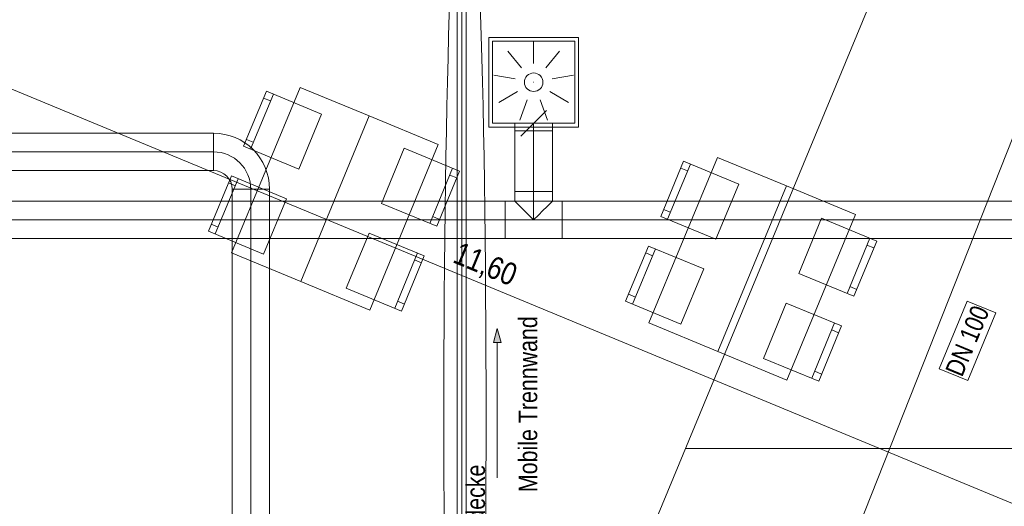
# Model space of a CAD drawing. Header units: metres. Extents: x -89 to 754, y -195 to 69.
# Tile 161 of 256: x 8 to 14.59, y 20.15 to 23.4. Entities that reach past the tile are written whole.
import ezdxf

# ---------------------------------------------------------------- set-up
doc = ezdxf.new("R2010")
doc.units = ezdxf.units.M
doc.header["$MEASUREMENT"] = 0
doc.linetypes.add('STRICHPUNKT2', pattern=[12.7, 6.35, -3.175, 0, -3.175])
for name, color, linetype in [('70 Entwässerung_Regenwasser', 7, 'Continuous'), ('70 Entwässerung_Schmutzwasser', 7, 'Continuous'), ('70 Lüftung', 7, 'Continuous'), ('90 Allgemein Hinweise', 7, 'Continuous'), ('95 Ausführungsplanung Bemaßung', 7, 'Continuous'), ('Neubau_00 Schraffuren', 7, 'Continuous'), ('Neubau_50 Möblierung', 7, 'Continuous'), ('Neubau_95 Ausführungsplanung Bemaßung', 7, 'Continuous')]:
    doc.layers.add(name, color=color, linetype=linetype)
doc.styles.add('ERSTELLTER_STIL_3', font='ARIALN.TTF')
doc.linetypes.add('Wolke', pattern='A,0,[4,995_ARC_230 ERW_GR_EG_2607291.Shx,S=0.015817,R=0,X=-0.000255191,Y=0.048578],-1.9835,0', length=1.9835)
doc.dimstyles.new('ERSTELLTER_STIL__4', dxfattribs={"dimtxt": 0.15, "dimasz": 0.095143, "dimexe": 0.18, "dimexo": 0.0625, "dimgap": 0, "dimtad": 1, "dimzin": 0, "dimdsep": 46, "dimtxsty": 'ERSTELLTER_STIL_3', "dimblk": 'ARROWHEAD_6', "dimblk1": 'ARROWHEAD_6', "dimblk2": 'ARROWHEAD_6', "dimcen": 0.09, "dimse1": 1, "dimse2": 1, "dimclrd": 7, "dimclre": 7, "dimclrt": 7, "dimazin": 0, "dimtfac": 1, "dimtdec": 4, "dimtmove": 0, "dimatfit": 3, "dimfxl": 1, "dimtolj": 1, "dimtzin": 0, "dimarcsym": 0})
doc.dimstyles.new('ERSTELLTER_STIL__7', dxfattribs={"dimtxt": 0.125, "dimasz": 0.091787, "dimexe": 0.18, "dimexo": 0.04, "dimgap": 0, "dimtad": 1, "dimtih": 1, "dimtoh": 1, "dimzin": 0, "dimdsep": 46, "dimtxsty": 'ERSTELLTER_STIL_3', "dimblk": 'ARROWHEAD_5', "dimblk1": 'ARROWHEAD_5', "dimblk2": 'ARROWHEAD_5', "dimcen": 0.09, "dimclrd": 7, "dimclre": 7, "dimclrt": 7, "dimazin": 0, "dimtfac": 1, "dimtdec": 4, "dimtmove": 0, "dimatfit": 3, "dimfxl": 1, "dimtolj": 1, "dimtzin": 0, "dimarcsym": 0})
doc.dimstyles.new('ERSTELLTER_STIL__8', dxfattribs={"dimtxt": 0.125, "dimasz": 0.091787, "dimexe": 0.18, "dimexo": 0.04, "dimgap": 0, "dimtad": 1, "dimtih": 1, "dimtoh": 1, "dimzin": 0, "dimdsep": 46, "dimtxsty": 'ERSTELLTER_STIL_3', "dimblk": 'ARROWHEAD_5', "dimblk1": 'ARROWHEAD_5', "dimblk2": 'ARROWHEAD_5', "dimcen": 0.09, "dimclrd": 7, "dimclre": 7, "dimclrt": 7, "dimazin": 0, "dimtfac": 1, "dimtdec": 4, "dimtmove": 2, "dimatfit": 3, "dimfxl": 1, "dimtolj": 1, "dimtzin": 0, "dimarcsym": 0})

# ---------------------------------------------------------------- blocks, each defined once
blk = doc.blocks.new('Stuhl 02 27[3]_1', base_point=(12.4204, 21.3656))
at = {"layer": 'Neubau_50 Möblierung', "color": 254, "linetype": 'Continuous', "lineweight": 18, "true_color": 0xdfdfdf}
for p, q in [((12.0974, 21.5002), (12.2512, 21.8694)), ((12.232, 21.8232), (12.1858, 21.8425)), ((12.1166, 21.5463), (12.0704, 21.5655))]:
    blk.add_line(p, q, dxfattribs=at)
at = {"layer": 'Neubau_50 Möblierung', "color": 254, "linetype": 'Continuous', "lineweight": 18, "true_color": 0xdfdfdf, "flags": 128}
blk.add_lwpolyline([(12.4204, 21.3656), (12.5743, 21.7348), (12.205, 21.8886), (12.0512, 21.5194)], close=True, dxfattribs=at)
blk = doc.blocks.new('Stuhl 02 27[4]_1', base_point=(12.6554, 21.9338))
at = {"layer": 'Neubau_50 Möblierung', "color": 254, "linetype": 'Continuous', "lineweight": 18, "true_color": 0xdfdfdf}
for p, q in [((12.3321, 22.0681), (12.4856, 22.4375)), ((12.4664, 22.3914), (12.4203, 22.4105)), ((12.3513, 22.1143), (12.3052, 22.1335))]:
    blk.add_line(p, q, dxfattribs=at)
at = {"layer": 'Neubau_50 Möblierung', "color": 254, "linetype": 'Continuous', "lineweight": 18, "true_color": 0xdfdfdf, "flags": 128}
blk.add_lwpolyline([(12.6554, 21.9338), (12.8088, 22.3032), (12.4395, 22.4567), (12.286, 22.0873)], close=True, dxfattribs=at)
blk = doc.blocks.new('Stuhl 02 27[5]_1', base_point=(12.9738, 21.1365))
at = {"layer": 'Neubau_50 Möblierung', "color": 254, "linetype": 'Continuous', "lineweight": 18, "true_color": 0xdfdfdf}
for p, q in [((13.2975, 21.0033), (13.4497, 21.3732)), ((13.4307, 21.327), (13.4769, 21.308)), ((13.3165, 21.0496), (13.3628, 21.0305))]:
    blk.add_line(p, q, dxfattribs=at)
at = {"layer": 'Neubau_50 Möblierung', "color": 254, "linetype": 'Continuous', "lineweight": 18, "true_color": 0xdfdfdf, "flags": 128}
blk.add_lwpolyline([(12.9738, 21.1365), (13.126, 21.5064), (13.4959, 21.3542), (13.3438, 20.9843)], close=True, dxfattribs=at)
blk = doc.blocks.new('Stuhl 02 27[6]_1', base_point=(13.2093, 21.7045))
at = {"layer": 'Neubau_50 Möblierung', "color": 254, "linetype": 'Continuous', "lineweight": 18, "true_color": 0xdfdfdf}
for p, q in [((13.5329, 21.5711), (13.6854, 21.9408)), ((13.6664, 21.8946), (13.7126, 21.8755)), ((13.552, 21.6173), (13.5982, 21.5982))]:
    blk.add_line(p, q, dxfattribs=at)
at = {"layer": 'Neubau_50 Möblierung', "color": 254, "linetype": 'Continuous', "lineweight": 18, "true_color": 0xdfdfdf, "flags": 128}
blk.add_lwpolyline([(13.2093, 21.7045), (13.3619, 22.0743), (13.7316, 21.9218), (13.5791, 21.552)], close=True, dxfattribs=at)
blk = doc.blocks.new('Stuhl 02 27[22]_1', base_point=(9.6286, 21.8345))
at = {"layer": 'Neubau_50 Möblierung', "color": 254, "linetype": 'Continuous', "lineweight": 18, "true_color": 0xdfdfdf}
for p, q in [((9.3055, 21.9691), (9.4593, 22.3383)), ((9.4401, 22.2922), (9.3939, 22.3114)), ((9.3247, 22.0152), (9.2786, 22.0345))]:
    blk.add_line(p, q, dxfattribs=at)
at = {"layer": 'Neubau_50 Möblierung', "color": 254, "linetype": 'Continuous', "lineweight": 18, "true_color": 0xdfdfdf, "flags": 128}
blk.add_lwpolyline([(9.6286, 21.8345), (9.7824, 22.2037), (9.4132, 22.3575), (9.2593, 21.9883)], close=True, dxfattribs=at)
blk = doc.blocks.new('Stuhl 02 27[23]_1', base_point=(9.8635, 22.4028))
at = {"layer": 'Neubau_50 Möblierung', "color": 254, "linetype": 'Continuous', "lineweight": 18, "true_color": 0xdfdfdf}
for p, q in [((9.5403, 22.5371), (9.6938, 22.9064)), ((9.6746, 22.8603), (9.6284, 22.8795)), ((9.5595, 22.5832), (9.5133, 22.6024))]:
    blk.add_line(p, q, dxfattribs=at)
at = {"layer": 'Neubau_50 Möblierung', "color": 254, "linetype": 'Continuous', "lineweight": 18, "true_color": 0xdfdfdf, "flags": 128}
blk.add_lwpolyline([(9.8635, 22.4028), (10.017, 22.7722), (9.6476, 22.9256), (9.4941, 22.5562)], close=True, dxfattribs=at)
blk = doc.blocks.new('Stuhl 02 27[24]_1', base_point=(10.182, 21.6054))
at = {"layer": 'Neubau_50 Möblierung', "color": 254, "linetype": 'Continuous', "lineweight": 18, "true_color": 0xdfdfdf}
for p, q in [((10.5057, 21.4722), (10.6578, 21.8422)), ((10.6388, 21.7959), (10.685, 21.7769)), ((10.5247, 21.5185), (10.5709, 21.4995))]:
    blk.add_line(p, q, dxfattribs=at)
at = {"layer": 'Neubau_50 Möblierung', "color": 254, "linetype": 'Continuous', "lineweight": 18, "true_color": 0xdfdfdf, "flags": 128}
blk.add_lwpolyline([(10.182, 21.6054), (10.3341, 21.9753), (10.7041, 21.8231), (10.5519, 21.4532)], close=True, dxfattribs=at)
blk = doc.blocks.new('Stuhl 02 27[25]_1', base_point=(10.4175, 22.1734))
at = {"layer": 'Neubau_50 Möblierung', "color": 254, "linetype": 'Continuous', "lineweight": 18, "true_color": 0xdfdfdf}
for p, q in [((10.741, 22.04), (10.8935, 22.4098)), ((10.8745, 22.3635), (10.9207, 22.3445)), ((10.7601, 22.0862), (10.8063, 22.0671))]:
    blk.add_line(p, q, dxfattribs=at)
at = {"layer": 'Neubau_50 Möblierung', "color": 254, "linetype": 'Continuous', "lineweight": 18, "true_color": 0xdfdfdf, "flags": 128}
blk.add_lwpolyline([(10.4175, 22.1734), (10.57, 22.5432), (10.9398, 22.3907), (10.7873, 22.0209)], close=True, dxfattribs=at)
blk = doc.blocks.new('Schultisch 27[47]_1', base_point=(12.6686, 21.182))
at = {"layer": 'Neubau_50 Möblierung', "color": 254, "linetype": 'Continuous', "lineweight": 18, "true_color": 0xdfdfdf, "flags": 128}
blk.add_lwpolyline([(12.6686, 21.182), (13.1276, 22.2907), (12.6656, 22.482), (12.2066, 21.3732)], close=True, dxfattribs=at)
blk = doc.blocks.new('Schultisch 27[48]_1', base_point=(12.6686, 21.182))
at = {"layer": 'Neubau_50 Möblierung', "color": 254, "linetype": 'Continuous', "lineweight": 18, "true_color": 0xdfdfdf, "flags": 128}
blk.add_lwpolyline([(12.6686, 21.182), (13.1276, 22.2907), (13.5895, 22.0995), (13.1305, 20.9907)], close=True, dxfattribs=at)
blk = doc.blocks.new('Schultisch 27[56]_1', base_point=(9.8767, 21.6509))
at = {"layer": 'Neubau_50 Möblierung', "color": 254, "linetype": 'Continuous', "lineweight": 18, "true_color": 0xdfdfdf, "flags": 128}
blk.add_lwpolyline([(9.8767, 21.6509), (10.3357, 22.7596), (9.8737, 22.9509), (9.4147, 21.8421)], close=True, dxfattribs=at)
blk = doc.blocks.new('Schultisch 27[57]_1', base_point=(9.8767, 21.6509))
at = {"layer": 'Neubau_50 Möblierung', "color": 254, "linetype": 'Continuous', "lineweight": 18, "true_color": 0xdfdfdf, "flags": 128}
blk.add_lwpolyline([(9.8767, 21.6509), (10.3357, 22.7596), (10.7977, 22.5684), (10.3387, 21.4596)], close=True, dxfattribs=at)
blk = doc.blocks.new('Mobiltrennwand 27[215]_1', base_point=(10.9545, 24.6369))
at = {"layer": 'Neubau_50 Möblierung', "color": 254, "linetype": 'Continuous', "lineweight": 18, "true_color": 0xdfdfdf}
for p, q in [((10.9245, 24.6369), (10.9245, 17.0019)), ((10.9545, 24.6369), (10.9545, 17.0019)), ((10.9845, 17.0019), (10.9845, 24.6369))]:
    blk.add_line(p, q, dxfattribs=at)
blk = doc.blocks.new('*D626')
at = {"layer": 'Neubau_95 Ausführungsplanung Bemaßung', "linetype": 'Continuous', "lineweight": 9}
for points in [[(15.6641, 17.5953), (15.5845, 17.65), (15.5678, 17.6029)], [(14.4168, 16.7619), (14.4466, 16.8538), (14.3967, 16.8564)]]:
    blk.add_hatch(color=7, dxfattribs=at).paths.add_polyline_path(points)
at = {"layer": 'Neubau_95 Ausführungsplanung Bemaßung', "color": 7, "linetype": 'Continuous', "lineweight": 9}
for p, q in [((15.5678, 17.6029), (15.5845, 17.65)), ((15.6641, 17.5953), (15.5678, 17.6029)), ((15.6641, 17.5953), (15.5845, 17.65)), ((14.3967, 16.8564), (14.4466, 16.8538)), ((14.4168, 16.7619), (14.3967, 16.8564)), ((14.4168, 16.7619), (14.4466, 16.8538))]:
    blk.add_line(p, q, dxfattribs=at)
blk.add_arc((15.3189, 16.7619), 0.9021, 73.42888, 174.07112, dxfattribs=at)
at = {"layer": 'Neubau_95 Ausführungsplanung Bemaßung', "color": 7, "lineweight": 9, "char_height": 0.125, "attachment_point": 7, "style": 'ERSTELLTER_STIL_3'}
for s, insert in [('\\A1;{\\pql;\\fArial Narrow|b0|i0|c0|p0;\\W1.000000;ca. 112,50°}', (13.774, 17.6731)), ('\\A1;{\\pql;\\fArial Narrow|b0|i0|c0|p0;\\W1.000000;parallel zum Bestand}', (13.774, 17.4981))]:
    blk.add_mtext(s, dxfattribs=dict(at, insert=insert))
blk = doc.blocks.new('ARROWHEAD_5')
at = {"linetype": 'Continuous', "lineweight": 0}
blk.add_hatch(color=0, dxfattribs=at).paths.add_polyline_path([(-1, 0.2679), (0, 0), (-1, -0.2679)])
at = {"color": 0, "linetype": 'Continuous', "lineweight": 0}
blk.add_line((0, 0), (-1, 0), dxfattribs=at)
blk = doc.blocks.new('*D627')
at = {"layer": 'Neubau_95 Ausführungsplanung Bemaßung', "linetype": 'Continuous', "lineweight": 9}
for points in [[(17.3933, 24.6369), (17.372, 24.5427), (17.422, 24.5447)], [(18.1264, 23.5398), (18.0521, 23.6016), (18.0312, 23.5562)]]:
    blk.add_hatch(color=7, dxfattribs=at).paths.add_polyline_path(points)
at = {"layer": 'Neubau_95 Ausführungsplanung Bemaßung', "color": 7, "linetype": 'Continuous', "lineweight": 9}
for p, q in [((17.3933, 24.6369), (17.372, 24.5427)), ((17.3933, 24.6369), (17.422, 24.5447)), ((17.422, 24.5447), (17.372, 24.5427)), ((18.0312, 23.5562), (18.0521, 23.6016)), ((18.1264, 23.5398), (18.0521, 23.6016)), ((18.1264, 23.5398), (18.0312, 23.5562))]:
    blk.add_line(p, q, dxfattribs=at)
blk.add_arc((18.5808, 24.6369), 1.1875, 184.50297, 242.99703, dxfattribs=at)
at = {"layer": 'Neubau_95 Ausführungsplanung Bemaßung', "color": 7, "lineweight": 9, "char_height": 0.125, "attachment_point": 7, "style": 'ERSTELLTER_STIL_3'}
for s, insert in [('\\A1;{\\pql;\\fArial Narrow|b0|i0|c0|p0;\\W1.000000;ca. 67,50°}', (16.2832, 23.9327)), ('\\A1;{\\pql;\\fArial Narrow|b0|i0|c0|p0;\\W1.000000;parallel zum Bestand}', (16.2832, 23.7577))]:
    blk.add_mtext(s, dxfattribs=dict(at, insert=insert))
blk = doc.blocks.new('*D628')
at = {"layer": 'Neubau_95 Ausführungsplanung Bemaßung', "linetype": 'Continuous', "lineweight": 9}
for points in [[(7.0195, 24.6369), (6.9901, 24.5449), (7.04, 24.5425)], [(5.6482, 23.7207), (5.7275, 23.6655), (5.7445, 23.7126)]]:
    blk.add_hatch(color=7, dxfattribs=at).paths.add_polyline_path(points)
at = {"layer": 'Neubau_95 Ausführungsplanung Bemaßung', "color": 7, "linetype": 'Continuous', "lineweight": 9}
for p, q in [((7.0195, 24.6369), (6.9901, 24.5449)), ((7.0195, 24.6369), (7.04, 24.5425)), ((7.04, 24.5425), (6.9901, 24.5449)), ((5.6482, 23.7207), (5.7445, 23.7126)), ((5.6482, 23.7207), (5.7275, 23.6655)), ((5.7445, 23.7126), (5.7275, 23.6655))]:
    blk.add_line(p, q, dxfattribs=at)
blk.add_arc((6.0277, 24.6369), 0.9917, 252.89234, 354.60766, dxfattribs=at)
at = {"layer": 'Neubau_95 Ausführungsplanung Bemaßung', "color": 7, "lineweight": 9, "char_height": 0.125, "attachment_point": 7, "style": 'ERSTELLTER_STIL_3'}
for s, insert in [('\\A1;{\\pql;\\fArial Narrow|b0|i0|c0|p0;\\W1.000000;ca. 112,50°}', (5.9724, 23.5834)), ('\\A1;{\\pql;\\fArial Narrow|b0|i0|c0|p0;\\W1.000000;parallel zum Bestand}', (5.9724, 23.4084))]:
    blk.add_mtext(s, dxfattribs=dict(at, insert=insert))
blk = doc.blocks.new('*D783')
at = {"layer": '95 Ausführungsplanung Bemaßung', "color": 7, "linetype": 'Continuous', "lineweight": 9}
for p, q in [((7.4564, 24.687), (7.5566, 24.5868)), ((7.6004, 24.6369), (7.4126, 24.6369)), ((7.5065, 17.0019), (7.5065, 24.6369)), ((7.6004, 17.0019), (7.4126, 17.0019)), ((7.4564, 17.052), (7.5566, 16.9518))]:
    blk.add_line(p, q, dxfattribs=at)
at = {"layer": '95 Ausführungsplanung Bemaßung', "color": 7, "lineweight": 9, "char_height": 0.15, "attachment_point": 7, "rotation": 90, "style": 'ERSTELLTER_STIL_3'}
for s, insert in [('\\A1;{\\pql;\\fArial Narrow|b0|i0|c0|p0;\\W1.000000;24}', (7.4765, 24.3937)), ('\\A1;{\\pql;\\fArial Narrow|b0|i0|c0|p0;\\W1.000000;7,63\\fArial Narrow|b0|i0|c0|p0;\\W1.000000;\\A1{\\H.66x;\\S5^  ;}}', (7.5114, 20.6185))]:
    blk.add_mtext(s, dxfattribs=dict(at, insert=insert))
blk = doc.blocks.new('ARROWHEAD_6')
at = {"color": 0, "linetype": 'Continuous', "lineweight": 0}
for p, q in [((0, 0), (-1, 0)), ((-0.5, -0.5), (0.5, 0.5))]:
    blk.add_line(p, q, dxfattribs=at)
blk = doc.blocks.new('*D786')
at = {"layer": '95 Ausführungsplanung Bemaßung', "color": 7, "linetype": 'Continuous', "lineweight": 9}
for p, q in [((5.4861, 23.9564), (5.7078, 23.8645)), ((5.6719, 23.7778), (5.7437, 23.9513)), ((5.7732, 23.8916), (5.6424, 23.8374)), ((5.7078, 23.8645), (16.4225, 19.4264)), ((16.4879, 19.4535), (16.3571, 19.3993))]:
    blk.add_line(p, q, dxfattribs=at)
at = {"layer": '95 Ausführungsplanung Bemaßung', "color": 7, "lineweight": 9, "char_height": 0.15, "attachment_point": 7, "rotation": 337.5, "style": 'ERSTELLTER_STIL_3'}
for s, insert in [('\\A1;{\\pql;\\fArial Narrow|b0|i0|c0|p0;\\W1.000000;11,60}', (10.8759, 21.7563)), ('\\A1;{\\pql;\\fArial Narrow|b0|i0|c0|p0;\\W1.000000;24}', (16.2093, 19.5472))]:
    blk.add_mtext(s, dxfattribs=dict(at, insert=insert))
blk = doc.blocks.new('*D787')
at = {"layer": '95 Ausführungsplanung Bemaßung', "color": 7, "linetype": 'Continuous', "lineweight": 9}
for p, q in [((5.7078, 23.8645), (16.4225, 19.4264)), ((16.3866, 19.3396), (16.4585, 19.5131)), ((16.4879, 19.4535), (16.3571, 19.3993)), ((16.4225, 19.4264), (16.6443, 19.3345)), ((16.6083, 19.2478), (16.6802, 19.4213)), ((16.5788, 19.3074), (16.7097, 19.3616)), ((16.7376, 19.3501), (16.6067, 19.2959))]:
    blk.add_line(p, q, dxfattribs=at)
at = {"layer": '95 Ausführungsplanung Bemaßung', "color": 7, "lineweight": 9, "insert": (16.7054, 19.5689), "char_height": 0.15, "attachment_point": 7, "rotation": 337.5, "style": 'ERSTELLTER_STIL_3'}
blk.add_mtext('\\A1;{\\pql;\\fArial Narrow|b0|i0|c0|p0;\\W1.000000;3}', dxfattribs=at)

msp = doc.modelspace()

# ---------------------------------------------------------------- hatches: boundary and pattern name
at = {"layer": 'Neubau_00 Schraffuren', "linetype": 'Continuous', "lineweight": 0, "true_color": 0x000000}
msp.add_hatch(color=18, dxfattribs=at).paths.add_polyline_path([(11.1925, 21.3359), (11.1675, 21.2426), (11.2175, 21.2426)])

# ---------------------------------------------------------------- linework, layer by layer
at = {"layer": '70 Entwässerung_Regenwasser', "color": 140, "linetype": 'Continuous', "lineweight": 18, "true_color": 0x00a8ff}
msp.add_line((7.7973, 5.3184), (15.6758, 25.229), dxfattribs=at)
at = {"layer": '70 Entwässerung_Regenwasser', "color": 140, "linetype": 'Continuous', "lineweight": 18, "true_color": 0x00a8ff, "flags": 128}
msp.add_lwpolyline([(14.3404, 20.9873), (14.5282, 21.4405), (14.338, 21.5193), (14.1502, 21.0661), (14.3404, 20.9873)], close=True, dxfattribs=at)
at = {"layer": '70 Entwässerung_Schmutzwasser', "color": 34, "linetype": 'Continuous', "lineweight": 18, "true_color": 0xa85100}
for p, q in [((3.959, 0.031), (14.3146, 25.0318)), ((12.4509, 20.5322), (19.7376, 20.5322))]:
    msp.add_line(p, q, dxfattribs=at)
at = {"layer": '70 Lüftung', "color": 253, "linetype": 'Continuous', "lineweight": 18, "true_color": 0xaaaaaa}
for p, q in [((11.1358, 22.6854), (11.1358, 23.2854)), ((11.1358, 23.2854), (11.7358, 23.2854)), ((11.1608, 22.7104), (11.1608, 23.2604)), ((11.1608, 23.2604), (11.7108, 23.2604)), ((11.7108, 22.7104), (11.7108, 23.2604)), ((11.7358, 22.6854), (11.7358, 23.2854)), ((11.4358, 23.2554), (11.4358, 23.1104)), ((11.2623, 23.1922), (11.3555, 23.0811)), ((11.6094, 23.1922), (11.5162, 23.0811)), ((11.1699, 23.0323), (11.3127, 23.0071)), ((11.7017, 23.0323), (11.5589, 23.0071)), ((11.4358, 22.9854), (11.4359, 22.9854)), ((11.202, 22.8504), (11.3276, 22.9229)), ((11.3435, 22.7317), (11.3931, 22.8679)), ((11.5282, 22.7317), (11.4786, 22.8679)), ((11.6696, 22.8504), (11.5441, 22.9229)), ((11.3492, 22.6238), (11.5224, 22.797)), ((11.1358, 22.6854), (11.7358, 22.6854)), ((11.1608, 22.7104), (11.7108, 22.7104)), ((11.3108, 22.7104), (11.3108, 22.6604)), ((11.3108, 22.7104), (11.384, 22.7104)), ((11.384, 22.7104), (11.4876, 22.7104)), ((11.4876, 22.7104), (11.5608, 22.7104)), ((11.5608, 22.6604), (11.5608, 22.7104)), ((11.3108, 22.6604), (11.384, 22.6604)), ((11.384, 22.6604), (11.4876, 22.6604)), ((11.4876, 22.6604), (11.5608, 22.6604))]:
    msp.add_line(p, q, dxfattribs=at)
at = {"layer": '70 Lüftung', "color": 253, "linetype": 'STRICHPUNKT2', "lineweight": 18, "true_color": 0xaaaaaa}
msp.add_line((11.4358, 22.6604), (11.4358, 22.7104), dxfattribs=at)
at = {"layer": '70 Lüftung', "color": 36, "linetype": 'Continuous', "lineweight": 18, "true_color": 0x7e4100}
for p, q in [((9.2931, 22.644), (6.4924, 22.644)), ((9.2931, 22.644), (9.2931, 22.394)), ((9.2931, 22.644), (9.2931, 22.5708)), ((9.2931, 22.5708), (9.2931, 22.4672)), ((9.2931, 22.4672), (9.2931, 22.394)), ((6.4924, 22.394), (9.2931, 22.394)), ((9.6681, 22.269), (9.4181, 22.269)), ((9.4181, 22.269), (9.4181, 16.269)), ((9.4913, 22.269), (9.4181, 22.269)), ((9.5949, 22.269), (9.4913, 22.269)), ((9.6681, 22.269), (9.5949, 22.269)), ((9.6681, 16.269), (9.6681, 22.269))]:
    msp.add_line(p, q, dxfattribs=at)
at = {"layer": '70 Lüftung', "color": 2, "linetype": 'Continuous', "lineweight": 18}
for p, q in [((11.3108, 22.6604), (11.3108, 22.2536)), ((11.3108, 22.6604), (11.384, 22.6604)), ((11.384, 22.6604), (11.4876, 22.6604)), ((11.4876, 22.6604), (11.5608, 22.6604)), ((11.5608, 22.2536), (11.5608, 22.6604)), ((11.3108, 22.2536), (11.3151, 22.2536)), ((11.3108, 22.2536), (11.3108, 22.1886)), ((11.3108, 22.2536), (11.384, 22.2536)), ((11.3151, 22.2536), (11.3276, 22.2536)), ((11.3276, 22.2536), (11.3474, 22.2536)), ((11.3474, 22.2536), (11.3733, 22.2536)), ((11.3733, 22.2536), (11.4035, 22.2536)), ((11.384, 22.2536), (11.4876, 22.2536)), ((11.4035, 22.2536), (11.4358, 22.2536)), ((11.4358, 22.2536), (11.4682, 22.2536)), ((11.4682, 22.2536), (11.4983, 22.2536)), ((11.4876, 22.2536), (11.5608, 22.2536)), ((11.4983, 22.2536), (11.5242, 22.2536)), ((11.5242, 22.2536), (11.5441, 22.2536)), ((11.5441, 22.2536), (11.5566, 22.2536)), ((11.5566, 22.2536), (11.5608, 22.2536)), ((11.5608, 22.2536), (11.5608, 22.1886)), ((11.2458, 22.1886), (7.7248, 22.1886)), ((11.6258, 22.1886), (11.2458, 22.1886)), ((11.2458, 22.1154), (11.2458, 22.1886)), ((11.2458, 22.1154), (11.2458, 22.1886)), ((11.3108, 22.1886), (11.3151, 22.1844)), ((11.3151, 22.1844), (11.3276, 22.1719)), ((11.3276, 22.1719), (11.3474, 22.152)), ((11.3474, 22.152), (11.3733, 22.1261)), ((11.4983, 22.1261), (11.5242, 22.152)), ((11.5242, 22.152), (11.5441, 22.1719)), ((11.5441, 22.1719), (11.5566, 22.1844)), ((11.5566, 22.1844), (11.5608, 22.1886)), ((11.6258, 22.1154), (11.6258, 22.1886)), ((15.26, 22.1886), (11.6258, 22.1886)), ((11.6258, 22.1154), (11.6258, 22.1886)), ((11.2458, 22.0118), (11.2458, 22.1154)), ((11.2458, 22.0118), (11.2458, 22.1154)), ((11.3733, 22.1261), (11.4035, 22.096)), ((11.4035, 22.096), (11.4358, 22.0636)), ((11.4358, 22.0636), (11.4682, 22.096)), ((11.4682, 22.096), (11.4983, 22.1261)), ((11.6258, 22.0118), (11.6258, 22.1154)), ((11.6258, 22.0118), (11.6258, 22.1154)), ((11.2458, 21.9386), (11.2458, 22.0118)), ((11.2458, 21.9386), (11.2458, 22.0118)), ((11.6258, 21.9386), (11.6258, 22.0118)), ((11.6258, 21.9386), (11.6258, 22.0118)), ((7.7248, 21.9386), (11.2458, 21.9386)), ((11.2458, 21.9386), (11.6258, 21.9386)), ((11.6258, 21.9386), (15.26, 21.9386))]:
    msp.add_line(p, q, dxfattribs=at)
at = {"layer": '70 Lüftung', "color": 2, "linetype": 'STRICHPUNKT2', "lineweight": 18}
for p, q in [((11.4358, 22.6604), (11.4358, 22.2536)), ((11.4358, 22.0636), (11.4358, 22.2536)), ((7.7248, 22.0636), (11.2458, 22.0636)), ((11.6258, 22.0636), (11.2458, 22.0636)), ((11.6258, 22.0636), (15.26, 22.0636))]:
    msp.add_line(p, q, dxfattribs=at)
at = {"layer": '70 Lüftung', "color": 36, "linetype": 'STRICHPUNKT2', "lineweight": 18, "true_color": 0x7e4100}
for p, q in [((9.2931, 22.519), (6.4924, 22.519)), ((9.5431, 16.269), (9.5431, 22.269))]:
    msp.add_line(p, q, dxfattribs=at)
at = {"layer": '70 Lüftung', "color": 253, "linetype": 'Continuous', "lineweight": 18, "true_color": 0xaaaaaa}
msp.add_circle((11.4358, 22.9854), 0.062, dxfattribs=at)
at = {"layer": '70 Lüftung', "color": 36, "linetype": 'Continuous', "lineweight": 18, "true_color": 0x7e4100}
for radius in [0.375, 0.125]:
    msp.add_arc((9.2931, 22.269), radius, 0, 90, dxfattribs=at)
at = {"layer": '70 Lüftung', "color": 36, "linetype": 'STRICHPUNKT2', "lineweight": 18, "true_color": 0x7e4100}
msp.add_arc((9.2931, 22.269), 0.25, 0, 90, dxfattribs=at)
at = {"layer": '90 Allgemein Hinweise', "color": 6, "linetype": 'Wolke', "lineweight": 18}
msp.add_ellipse((10.976, 20.7559), major_axis=(0, 3.994), ratio=0.035422, dxfattribs=at)
at = {"layer": 'Neubau_00 Schraffuren', "color": 7, "linetype": 'Continuous', "lineweight": 9}
for p, q in [((11.1925, 21.3359), (11.1675, 21.2426)), ((11.1925, 21.3359), (11.2175, 21.2426)), ((11.2175, 21.2426), (11.1675, 21.2426)), ((11.1925, 20.3359), (11.1925, 21.2426))]:
    msp.add_line(p, q, dxfattribs=at)

# ---------------------------------------------------------------- block references
at = {"layer": 'Neubau_50 Möblierung', "color": 254, "linetype": 'Continuous', "lineweight": 18, "true_color": 0xdfdfdf}
for name, p in [('Mobiltrennwand 27[215]_1', (10.9545, 24.6369)), ('Schultisch 27[56]_1', (9.8767, 21.6509)), ('Stuhl 02 27[23]_1', (9.8635, 22.4028)), ('Schultisch 27[57]_1', (9.8767, 21.6509)), ('Stuhl 02 27[25]_1', (10.4175, 22.1734)), ('Schultisch 27[47]_1', (12.6686, 21.182)), ('Stuhl 02 27[4]_1', (12.6554, 21.9338)), ('Stuhl 02 27[22]_1', (9.6286, 21.8345)), ('Schultisch 27[48]_1', (12.6686, 21.182)), ('Stuhl 02 27[6]_1', (13.2093, 21.7045)), ('Stuhl 02 27[24]_1', (10.182, 21.6054)), ('Stuhl 02 27[3]_1', (12.4204, 21.3656)), ('Stuhl 02 27[5]_1', (12.9738, 21.1365))]:
    msp.add_blockref(name, p, dxfattribs=at)

# ---------------------------------------------------------------- texts
at = {"layer": '70 Entwässerung_Regenwasser', "color": 140, "linetype": 'Continuous', "lineweight": 18, "true_color": 0x00a8ff, "insert": (14.2798, 21.2779), "char_height": 0.125, "attachment_point": 2, "rotation": 67.5, "style": 'ERSTELLTER_STIL_3'}
msp.add_mtext('\\A1;{\\pqc;\\fArial Narrow|b0|i0|c0|p0;\\W1.000000;DN 100}', dxfattribs=at)
at = {"layer": '90 Allgemein Hinweise', "color": 6, "linetype": 'Continuous', "lineweight": 18, "insert": (11.1474, 18.0848), "char_height": 0.125, "attachment_point": 7, "rotation": 90, "style": 'ERSTELLTER_STIL_3'}
msp.add_mtext('\\A1;{\\pql;\\fArial Narrow|b0|i0|c0|p0;\\W1.000000;Unterzug bis auf \\fArial Narrow|b0|i0|c0|p0;\\W1.000000;H\\fArial Narrow|b0|i0|c0|p0;\\W1.000000;öhe Abhangdeck\\fArial Narrow|b0|i0|c0|p0;\\W1.000000;e}', dxfattribs=at)
at = {"layer": 'Neubau_50 Möblierung', "color": 7, "linetype": 'Continuous', "lineweight": 9, "insert": (11.3345, 20.2407), "char_height": 0.125, "attachment_point": 1, "rotation": 90, "style": 'ERSTELLTER_STIL_3'}
msp.add_mtext('\\A1;{\\pql;\\fArial Narrow|b0|i0|c0|p0;\\W1.000000;Mobile Trennwand}', dxfattribs=at)

# ---------------------------------------------------------------- dimensions: what is measured, and where the dimension line sits
at = {"layer": '95 Ausführungsplanung Bemaßung', "color": 7, "linetype": 'Continuous', "lineweight": 9}
for base, p1, p2, angle, picture, middle, turn in [((7.5064925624, 24.6369001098), (3.7082516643, 17.0019001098), (11.9335446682, 24.6369001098), 90, '*D783', (7.4014925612, 21.0146496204), 90), ((16.4225, 19.4264), (4.4465, 20.8194), (16.9996, 20.8195), 337.5, '*D786', (11.1367, 21.7295), 337.5), ((16.6443, 19.3345), (16.9996, 20.8195), (17.2915, 20.897), 337.5, '*D787', (16.3435, 19.5728), 337.5)]:
    dim = msp.add_linear_dim(base=base, p1=p1, p2=p2, angle=angle, dimstyle='ERSTELLTER_STIL__4', dxfattribs=at)
    dim.commit()
    dim.dimension.update_dxf_attribs({"geometry": picture, "text_midpoint": middle, "dimtype": 160, "text_rotation": turn})
at = {"layer": 'Neubau_95 Ausführungsplanung Bemaßung', "color": 7, "linetype": 'Continuous', "lineweight": 9}
for base, center, p1, p2, text, dimstyle, picture, middle in [((6.5787, 23.8123), (6.0277, 24.6369), (18.5808, 24.6369), (2.8652, 17.0019), 'ca. 112,50°^Mparallel zum Bestand', 'ERSTELLTER_STIL__7', '*D628', (6.78, 23.4709)), ((14.8177, 17.5119), (15.3189, 16.7619), (4.5513, 16.7619), (18.5808, 24.6369), 'ca. 112,50°^Mparallel zum Bestand', 'ERSTELLTER_STIL__8', '*D626', (14.5816, 17.5606)), ((17.5935, 23.9772), (18.5808, 24.6369), (5.2863, 24.6369), (15.3189, 16.762), 'ca. 67,50°^Mparallel zum Bestand', 'ERSTELLTER_STIL__8', '*D627', (17.0908, 23.8202))]:
    dim = msp.add_angular_dim_3p(base=base, center=center, p1=p1, p2=p2, text=text, dimstyle=dimstyle, dxfattribs=at)
    dim.commit()
    dim.dimension.update_dxf_attribs({"geometry": picture, "text_midpoint": middle, "dimtype": 165})

doc.saveas('drawing.dxf')
